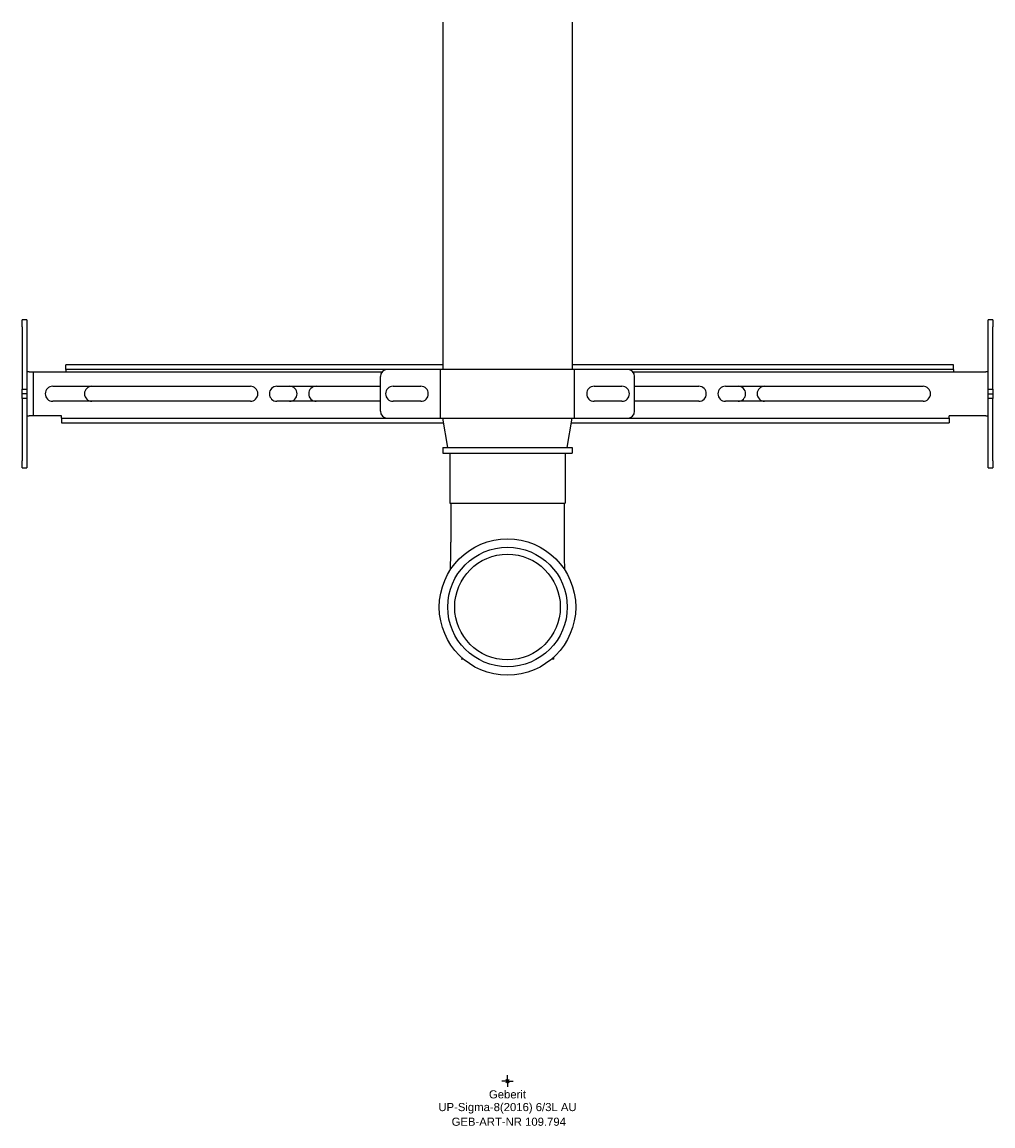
# Model space of a CAD drawing. Header units: millimetres. Extents: x -210 to 210, y -19 to 1132.
# Tile 1 of 2: x -210 to 210, y -19 to 458. Entities that reach past the tile are written whole.
import ezdxf
from ezdxf.enums import TextEntityAlignment as Align

# ---------------------------------------------------------------- set-up
doc = ezdxf.new("R2010")
doc.units = ezdxf.units.MM
doc.layers.get('0').update_dxf_attribs({"linetype": 'CONTINUOUS'})
for name, color, linetype, lineweight in [('Arbeitspunkt(DIN)', 7, 'CONTINUOUS', 25), ('GEB-ART-NR', 1, 'CONTINUOUS', 18), ('GEB-BEZUG', 2, 'CONTINUOUS', 25), ('GEB-TEXT', 5, 'CONTINUOUS', 18)]:
    doc.layers.add(name, color=color, linetype=linetype, lineweight=lineweight)
doc.layers.add('GEB-KONTUR-A', color=5, linetype='CONTINUOUS')
doc.styles.get("Standard").update_dxf_attribs({"font": 'arial.ttf'})

# ---------------------------------------------------------------- blocks, each defined once
blk = doc.blocks.new('Einfügepunkt')
at = {"layer": 'GEB-BEZUG'}
for p, q in [((-0.71, -0.71), (0.71, 0.71)), ((-0.71, 0.71), (0.71, -0.71))]:
    blk.add_line(p, q, dxfattribs=at)

msp = doc.modelspace()

# ---------------------------------------------------------------- linework, layer by layer
at = {"layer": 'Arbeitspunkt(DIN)', "ltscale": 25}
for q in [(0, 2.5), (-2.5, 0), (0, -2.5), (2.5, 0)]:
    msp.add_line((0, 0), q, dxfattribs=at)
at = {"layer": 'GEB-KONTUR-A', "ltscale": 25}
for p, q in [((-28, 458), (-28, 307.74)), ((28, 458), (28, 307.74)), ((-208, 329.24), (-210, 329.24)), ((-210, 326.24), (-210, 329.24)), ((-210, 326.24), (-210, 299.24)), ((-208, 329.24), (-208, 326.24)), ((-208, 326.24), (-208, 299.24)), ((208, 326.24), (208, 329.24)), ((210, 329.24), (208, 329.24)), ((208, 299.24), (208, 326.24)), ((210, 329.24), (210, 326.24)), ((210, 299.24), (210, 326.24)), ((-207, 306.74), (-208, 306.74)), ((-207, 306.74), (-205, 306.74)), ((-205, 287.74), (-205, 306.74)), ((-205, 306.74), (-54.24, 306.74)), ((-28, 309.74), (-191, 309.74)), ((-191, 307.74), (-191, 309.74)), ((-191, 307.74), (-191, 306.74)), ((-29, 307.74), (-191, 307.74)), ((-29, 286.74), (-29, 307.74)), ((29, 307.74), (-29, 307.74)), ((193, 309.74), (28, 309.74)), ((193, 307.74), (29, 307.74)), ((29, 286.74), (29, 307.74)), ((54.24, 306.74), (207, 306.74)), ((193, 307.74), (193, 309.74)), ((193, 307.74), (193, 306.74)), ((208, 306.74), (207, 306.74)), ((-55, 289.74), (-55, 304.74)), ((55, 289.74), (55, 304.74)), ((-210, 297.24), (-210, 299.24)), ((-210, 299.24), (-208, 299.24)), ((-210, 295.24), (-210, 297.24)), ((-208, 297.24), (-210, 297.24)), ((-208, 299.24), (-208, 297.24)), ((-208, 297.24), (-208, 295.24)), ((-196.75, 300.49), (-111.25, 300.49)), ((-99.75, 300.49), (-55, 300.49)), ((-49.5, 300.49), (-37.5, 300.49)), ((37.5, 300.49), (49.5, 300.49)), ((55, 300.49), (82.75, 300.49)), ((94.25, 300.49), (179.75, 300.49)), ((208, 299.24), (210, 299.24)), ((208, 297.24), (208, 299.24)), ((208, 297.24), (210, 297.24)), ((208, 295.24), (208, 297.24)), ((210, 299.24), (210, 297.24)), ((210, 297.24), (210, 295.24)), ((-208, 295.24), (-210, 295.24)), ((-210, 295.24), (-210, 268.24)), ((-208, 295.24), (-208, 268.24)), ((-111.25, 293.99), (-196.75, 293.99)), ((-55, 293.99), (-99.75, 293.99)), ((-37.5, 293.99), (-49.5, 293.99)), ((49.5, 293.99), (37.5, 293.99)), ((82.75, 293.99), (55, 293.99)), ((179.75, 293.99), (94.25, 293.99)), ((210, 295.24), (208, 295.24)), ((208, 268.24), (208, 295.24)), ((210, 268.24), (210, 295.24)), ((-208, 287.74), (-207, 287.74)), ((-205, 287.74), (-207, 287.74)), ((-193.01, 287.74), (-205, 287.74)), ((-193.01, 287.75), (-193, 287.75)), ((-193.01, 287.74), (-193.01, 287.75)), ((-193, 287.74), (-193.01, 287.74)), ((-193, 287.75), (-193, 287.74)), ((-193, 286.74), (-193, 287.74)), ((-193, 286.74), (-193, 284.74)), ((-193, 286.74), (-29, 286.74)), ((-29, 286.74), (29, 286.74)), ((-25.75, 274), (-28, 286.74)), ((25.75, 274), (28, 286.74)), ((29, 286.74), (191, 286.74)), ((191, 287.75), (191.01, 287.75)), ((191, 287.74), (191, 287.75)), ((191, 286.74), (191, 287.74)), ((191.01, 287.74), (191, 287.74)), ((191, 286.74), (191, 284.74)), ((191.01, 287.75), (191.01, 287.74)), ((207, 287.74), (191.01, 287.74)), ((207, 287.74), (208, 287.74)), ((-193, 284.74), (-27.65, 284.74)), ((27.65, 284.74), (191, 284.74)), ((-28, 274), (-28, 271.5)), ((-28, 274), (28, 274)), ((28, 274), (28, 271.5)), ((-210, 265.24), (-210, 268.24)), ((-208, 268.24), (-208, 265.24)), ((-28, 271.5), (28, 271.5)), ((-25, 271.5), (-25, 250)), ((25, 271.5), (25, 250)), ((208, 265.24), (208, 268.24)), ((210, 268.24), (210, 265.24)), ((-210, 265.24), (-208, 265.24)), ((208, 265.24), (210, 265.24)), ((-25, 250), (25, 250)), ((-24.5, 250), (-24.5, 233)), ((24.5, 250), (24.5, 233)), ((-19.08, 182.5), (-20, 182.5)), ((20, 182.5), (19.08, 182.5)), ((20, 182.5), (20, 183.31))]:
    msp.add_line(p, q, dxfattribs=at)
for radius in [29.5, 25.85, 22.85]:
    msp.add_circle((0, 205), radius, dxfattribs=at)
for centre, radius, start, end in [((-52, 304.74), 3, 90, 180), ((52, 304.74), 3, 0, 90), ((-196.75, 297.24), 3.25, 90, 270), ((-179.75, 297.24), 3.25, 90, 270), ((-111.25, 297.24), 3.25, 270, 90), ((-99.75, 297.24), 3.25, 90, 270), ((-94.25, 297.24), 3.25, 270, 90), ((-82.75, 297.24), 3.25, 90, 270), ((-49.5, 297.24), 3.25, 90, 270), ((-37.5, 297.24), 3.25, 270, 90), ((37.5, 297.24), 3.25, 90, 270), ((49.5, 297.24), 3.25, 270, 90), ((82.75, 297.24), 3.25, 270, 90), ((94.25, 297.24), 3.25, 90, 270), ((99.75, 297.24), 3.25, 270, 90), ((111.25, 297.24), 3.25, 90, 270), ((179.75, 297.24), 3.25, 270, 90), ((-52, 289.74), 3, 180, 270), ((52, 289.74), 3, 270, 0)]:
    msp.add_arc(centre, radius, start, end, dxfattribs=at)
for points, knots in [([(-24.71, 221.12), (-24.68, 221.73), (-24.65, 222.36), (-24.52, 226.12), (-24.5, 229.63), (-24.5, 233)], [6.807545, 6.807545, 6.807545, 6.807545, 7.014666, 7.014666, 8.024288, 8.024288, 8.024288, 8.024288]), ([(24.5, 233), (24.5, 230.91), (24.5, 228.8), (24.56, 225.19), (24.6, 223.66), (24.67, 221.85), (24.69, 221.48), (24.71, 221.12)], [0, 0, 0, 0, 0.625797, 0.625797, 1.099734, 1.099734, 1.222677, 1.222677, 1.222677, 1.222677])]:
    msp.add_open_spline(points, degree=3, knots=knots, dxfattribs=at)

# ---------------------------------------------------------------- block references
at = {"ltscale": 25}
msp.add_blockref('Einfügepunkt', (0, 0), dxfattribs=at)

# ---------------------------------------------------------------- texts
at = {"layer": 'GEB-ART-NR'}
msp.add_text('GEB-ART-NR 109.794', height=3.5, dxfattribs=at).set_placement((0.55, -19.34), align=Align.CENTER)
at = {"layer": 'GEB-TEXT'}
for s, p in [('Geberit', (0, -7.5)), ('UP-Sigma-8(2016) 6/3L AU', (0, -13))]:
    msp.add_text(s, height=3.5, dxfattribs=at).set_placement(p, align=Align.CENTER)

doc.saveas('drawing.dxf')
